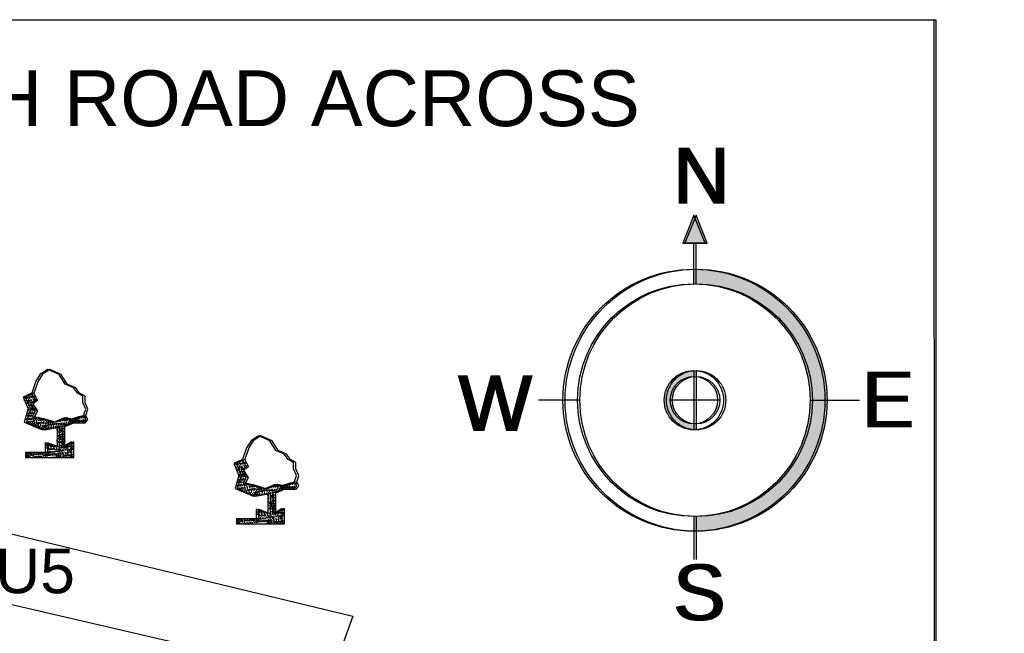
# Model space of a CAD drawing. Header units: inches. Extents: x -1841658761 to 3039153, y 1727 to 2165588347.
# Tile 26 of 41: x 10816 to 10910, y 4561 to 4619. Entities that reach past the tile are written whole.
import ezdxf

# ---------------------------------------------------------------- set-up
doc = ezdxf.new("R2010")
doc.units = ezdxf.units.IN
doc.header["$MEASUREMENT"] = 0
pattern_1 = [(50, (9891.79286, 4406.2501), (0.5715667, -0.0500056), [0.05976563, -0.65742187]), (355, (9891.79286, 4406.2501), (-0.11056747, 0.5994031), [0.0478125, -0.5259375]), (100.451444, (9891.8405, 4406.24593), (0.46099924, 0.5493975), [0.05079297, -0.55872262]), (46.1842, (9891.79286, 4406.4095), (0.85045794, -0.1318982), [0.0896484, -0.9861328]), (96.63564, (9891.8637, 4406.3985), (0.74480874, 0.77625076), [0.0761895, -0.8380844]), (351.18416, (9891.7929, 4406.4095), (0.7448087, 0.77625076), [0.07171875, -0.78890625]), (21, (9891.87255, 4406.36963), (0.4756603, -0.32083693), [0.05976563, -0.65742187]), (326, (9891.87255, 4406.36963), (0.1938919, 0.57785394), [0.0478125, -0.5259375]), (71.451445, (9891.9122, 4406.3429), (0.6695522, 0.257017), [0.05079296, -0.55872262]), (37.5, (9891.79286, 4406.2501), (0.009689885, 0.26527479), [0, -0.5195625, 0, -0.53390625, 0, -0.52792969]), (7.5, (9891.79286, 4406.2501), (0.20963354, 0.31429683), [0, -0.30440625, 0, -0.507609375, 0, -0.20121094]), (327.5, (9891.61516, 4406.2501), (0.425389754, -0.017973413), [0, -0.19921875, 0, -0.6215625, 0, -0.82476562]), (317.5, (9891.53547, 4406.2501), (0.46472648, 0.07977116), [0, -0.25898437, 0, -0.41278125, 0, -0.58570312])]
pattern_2 = [(50, (9871.7178, 4412.57327), (0.5715667, -0.0500056), [0.05976563, -0.65742187]), (355, (9871.7178, 4412.57327), (-0.11056747, 0.5994031), [0.0478125, -0.5259375]), (100.451444, (9871.7654, 4412.5691), (0.46099924, 0.5493975), [0.05079297, -0.55872262]), (46.1842, (9871.7178, 4412.73264), (0.85045794, -0.1318982), [0.0896484, -0.9861328]), (96.63564, (9871.78865, 4412.72165), (0.74480874, 0.77625076), [0.0761895, -0.8380844]), (351.18416, (9871.7178, 4412.7326), (0.7448087, 0.77625076), [0.07171875, -0.78890625]), (21, (9871.79747, 4412.6928), (0.4756603, -0.32083693), [0.05976563, -0.65742187]), (326, (9871.79747, 4412.6928), (0.1938919, 0.57785394), [0.0478125, -0.5259375]), (71.451445, (9871.8371, 4412.66606), (0.6695522, 0.257017), [0.05079296, -0.55872262]), (37.5, (9871.71778, 4412.57327), (0.009689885, 0.26527479), [0, -0.5195625, 0, -0.53390625, 0, -0.52792969]), (7.5, (9871.71778, 4412.57327), (0.20963354, 0.31429683), [0, -0.30440625, 0, -0.507609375, 0, -0.20121094]), (327.5, (9871.54008, 4412.57327), (0.425389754, -0.017973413), [0, -0.19921875, 0, -0.6215625, 0, -0.82476562]), (317.5, (9871.4604, 4412.57327), (0.46472648, 0.07977116), [0, -0.25898437, 0, -0.41278125, 0, -0.58570312])]

msp = doc.modelspace()

# ---------------------------------------------------------------- hatches: boundary and pattern name
at = {"ltscale": 0.02}
h = msp.add_hatch(color=256, dxfattribs=at)
h.dxf.hatch_style = 1
h.paths.add_polyline_path([(10880.05166, 4600.77541), (10878.98916, 4598.11916), (10881.11416, 4598.11916)])
h = msp.add_hatch(color=256, dxfattribs=at)
h.dxf.hatch_style = 1
h.paths.add_polyline_path([(10880.26416, 4600.77541), (10879.20166, 4598.11916), (10881.32666, 4598.11916)])
h = msp.add_hatch(color=256, dxfattribs=at)
h.dxf.hatch_style = 1
h.paths.add_polyline_path([(10880.26416, 4600.77541), (10879.20166, 4598.11916), (10881.32666, 4598.11916)])
h = msp.add_hatch(color=256, dxfattribs=at)
h.dxf.hatch_style = 1
h.paths.add_polyline_path([(10880.05166, 4595.65025), (10880.05166, 4594.25538, -0.41421356), (10891.12975, 4583.17729), (10892.52462, 4583.17729, 0.41421356)])
h.paths.add_polyline_path([(10892.52462, 4583.17729), (10891.12975, 4583.17729, -0.41421356), (10880.05166, 4572.0992), (10880.05166, 4570.70433, 0.41421356)])
h = msp.add_hatch(color=256, dxfattribs=at)
h.dxf.hatch_style = 1
h.paths.add_polyline_path([(10880.26416, 4595.65025), (10880.26416, 4594.25538, -0.41421356), (10891.34225, 4583.17729), (10892.73712, 4583.17729, 0.41421356)])
h.paths.add_polyline_path([(10892.73712, 4583.17729), (10891.34225, 4583.17729, -0.41421356), (10880.26416, 4572.0992), (10880.26416, 4570.70433, 0.41421356)])
h = msp.add_hatch(color=256, dxfattribs=at)
h.dxf.hatch_style = 1
h.paths.add_polyline_path([(10880.26416, 4595.65025), (10880.26416, 4594.25538, -0.41421356), (10891.34225, 4583.17729), (10892.73712, 4583.17729, 0.41421356)])
h.paths.add_polyline_path([(10892.73712, 4583.17729), (10891.34225, 4583.17729, -0.41421356), (10880.26416, 4572.0992), (10880.26416, 4570.70433, 0.41421356)])
h = msp.add_hatch(color=256, dxfattribs=at)
h.dxf.hatch_style = 1
h.paths.add_polyline_path([(10880.05166, 4585.43458), (10880.05166, 4585.99839, 0.41421356), (10877.23056, 4583.17729, 0.41421356), (10880.05166, 4580.35618), (10880.05166, 4580.91999, -0.41421356), (10877.79437, 4583.17729, -0.41421356)])
h = msp.add_hatch(color=256, dxfattribs=at)
h.dxf.hatch_style = 1
h.paths.add_polyline_path([(10880.26416, 4585.43458), (10880.26416, 4585.99839, 0.41421356), (10877.44306, 4583.17729, 0.41421356), (10880.26416, 4580.35618), (10880.26416, 4580.91999, -0.41421356), (10878.00687, 4583.17729, -0.41421356)])
h = msp.add_hatch(color=256, dxfattribs=at)
h.dxf.hatch_style = 1
h.paths.add_polyline_path([(10880.26416, 4585.43458), (10880.26416, 4585.99839, 0.41421356), (10877.44306, 4583.17729, 0.41421356), (10880.26416, 4580.35618), (10880.26416, 4580.91999, -0.41421356), (10878.00687, 4583.17729, -0.41421356)])
h = msp.add_hatch(dxfattribs=at)
h.set_pattern_fill('AR-CONC', color=256, scale=0.079687)
h.set_pattern_definition([(50, (9871.5053, 4412.57327), (0.5715667, -0.0500056), [0.05976563, -0.65742187]), (355, (9871.5053, 4412.57327), (-0.11056747, 0.5994031), [0.0478125, -0.5259375]), (100.451444, (9871.5529, 4412.5691), (0.46099924, 0.5493975), [0.05079297, -0.55872262]), (46.1842, (9871.5053, 4412.73264), (0.85045794, -0.1318982), [0.0896484, -0.9861328]), (96.63564, (9871.57615, 4412.72165), (0.74480874, 0.77625076), [0.0761895, -0.8380844]), (351.18416, (9871.5053, 4412.7326), (0.7448087, 0.77625076), [0.07171875, -0.78890625]), (21, (9871.58497, 4412.6928), (0.4756603, -0.32083693), [0.05976563, -0.65742187]), (326, (9871.58497, 4412.6928), (0.1938919, 0.57785394), [0.0478125, -0.5259375]), (71.451445, (9871.6246, 4412.66606), (0.6695522, 0.257017), [0.05079296, -0.55872262]), (37.5, (9871.50528, 4412.57327), (0.009689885, 0.26527479), [0, -0.5195625, 0, -0.53390625, 0, -0.52792969]), (7.5, (9871.50528, 4412.57327), (0.20963354, 0.31429683), [0, -0.30440625, 0, -0.507609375, 0, -0.20121094]), (327.5, (9871.32758, 4412.57327), (0.425389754, -0.017973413), [0, -0.19921875, 0, -0.6215625, 0, -0.82476562]), (317.5, (9871.2479, 4412.57327), (0.46472648, 0.07977116), [0, -0.25898437, 0, -0.41278125, 0, -0.58570312])])
h.paths.add_polyline_path([(10817.05063, 4581.63405), (10817.32152, 4582.1215), (10816.87905, 4582.83462), (10817.33957, 4583.14153), (10816.99618, 4583.85549), (10816.16874, 4583.46488), (10816.65141, 4582.33903), (10816.28367, 4581.0983), (10818.03046, 4580.36305), (10819.40796, 4580.61064), (10819.40796, 4578.69864), (10818.28926, 4579.13155), (10818.28926, 4578.19359), (10816.41271, 4578.19359), (10816.41271, 4577.72461), (10820.77928, 4577.72461), (10820.77928, 4579.2037), (10819.94928, 4578.69864), (10819.94928, 4580.68279), (10820.78822, 4581.02149), (10821.87975, 4581.02149), (10822.13921, 4581.32982), (10821.93966, 4581.72879), (10821.46776, 4581.61614), (10820.72336, 4581.37111), (10820.10605, 4581.51632), (10819.09838, 4581.07164), (10817.89942, 4581.44449)])
h = msp.add_hatch(dxfattribs=at)
h.set_pattern_fill('AR-CONC', color=256, scale=0.079687)
h.set_pattern_definition(pattern_2)
h.paths.add_polyline_path([(10817.26313, 4581.63405), (10817.53402, 4582.1215), (10817.09155, 4582.83462), (10817.55207, 4583.14153), (10817.20868, 4583.85549), (10816.38124, 4583.46488), (10816.86391, 4582.33903), (10816.49617, 4581.0983), (10818.24296, 4580.36305), (10819.62046, 4580.61064), (10819.62046, 4578.69864), (10818.50176, 4579.13155), (10818.50176, 4578.19359), (10816.62521, 4578.19359), (10816.62521, 4577.72461), (10820.99178, 4577.72461), (10820.99178, 4579.2037), (10820.16178, 4578.69864), (10820.16178, 4580.68279), (10821.00072, 4581.02149), (10822.09225, 4581.02149), (10822.35171, 4581.32982), (10822.15216, 4581.72879), (10821.68026, 4581.61614), (10820.93586, 4581.37111), (10820.31855, 4581.51632), (10819.31088, 4581.07164), (10818.11192, 4581.44449)])
h = msp.add_hatch(dxfattribs=at)
h.set_pattern_fill('AR-CONC', color=256, scale=0.079687)
h.set_pattern_definition(pattern_2)
h.paths.add_polyline_path([(10817.26313, 4581.63405), (10817.53402, 4582.1215), (10817.09155, 4582.83462), (10817.55207, 4583.14153), (10817.20868, 4583.85549), (10816.38124, 4583.46488), (10816.86391, 4582.33903), (10816.49617, 4581.0983), (10818.24296, 4580.36305), (10819.62046, 4580.61064), (10819.62046, 4578.69864), (10818.50176, 4579.13155), (10818.50176, 4578.19359), (10816.62521, 4578.19359), (10816.62521, 4577.72461), (10820.99178, 4577.72461), (10820.99178, 4579.2037), (10820.16178, 4578.69864), (10820.16178, 4580.68279), (10821.00072, 4581.02149), (10822.09225, 4581.02149), (10822.35171, 4581.32982), (10822.15216, 4581.72879), (10821.68026, 4581.61614), (10820.93586, 4581.37111), (10820.31855, 4581.51632), (10819.31088, 4581.07164), (10818.11192, 4581.44449)])
h = msp.add_hatch(dxfattribs=at)
h.set_pattern_fill('AR-CONC', color=256, scale=0.079687)
h.set_pattern_definition([(50, (9891.58036, 4406.2501), (0.5715667, -0.0500056), [0.05976563, -0.65742187]), (355, (9891.58036, 4406.2501), (-0.11056747, 0.5994031), [0.0478125, -0.5259375]), (100.451444, (9891.628, 4406.24593), (0.46099924, 0.5493975), [0.05079297, -0.55872262]), (46.1842, (9891.58036, 4406.4095), (0.85045794, -0.1318982), [0.0896484, -0.9861328]), (96.63564, (9891.6512, 4406.3985), (0.74480874, 0.77625076), [0.0761895, -0.8380844]), (351.18416, (9891.5804, 4406.4095), (0.7448087, 0.77625076), [0.07171875, -0.78890625]), (21, (9891.66005, 4406.36963), (0.4756603, -0.32083693), [0.05976563, -0.65742187]), (326, (9891.66005, 4406.36963), (0.1938919, 0.57785394), [0.0478125, -0.5259375]), (71.451445, (9891.6997, 4406.3429), (0.6695522, 0.257017), [0.05079296, -0.55872262]), (37.5, (9891.58036, 4406.2501), (0.009689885, 0.26527479), [0, -0.5195625, 0, -0.53390625, 0, -0.52792969]), (7.5, (9891.58036, 4406.2501), (0.20963354, 0.31429683), [0, -0.30440625, 0, -0.507609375, 0, -0.20121094]), (327.5, (9891.40266, 4406.2501), (0.425389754, -0.017973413), [0, -0.19921875, 0, -0.6215625, 0, -0.82476562]), (317.5, (9891.32297, 4406.2501), (0.46472648, 0.07977116), [0, -0.25898437, 0, -0.41278125, 0, -0.58570312])])
h.paths.add_polyline_path([(10837.12571, 4575.31088), (10837.3966, 4575.79833), (10836.95414, 4576.51145), (10837.41466, 4576.81836), (10837.07126, 4577.53232), (10836.24382, 4577.14171), (10836.72649, 4576.01586), (10836.35875, 4574.77513), (10838.10555, 4574.03988), (10839.48304, 4574.28747), (10839.48304, 4572.37547), (10838.36434, 4572.80838), (10838.36434, 4571.87042), (10836.48779, 4571.87042), (10836.48779, 4571.40144), (10840.85437, 4571.40144), (10840.85437, 4572.88053), (10840.02436, 4572.37547), (10840.02436, 4574.35962), (10840.8633, 4574.69832), (10841.95483, 4574.69832), (10842.21429, 4575.00665), (10842.01474, 4575.40562), (10841.54285, 4575.29297), (10840.79845, 4575.04794), (10840.18113, 4575.19315), (10839.17346, 4574.74847), (10837.9745, 4575.12132)])
h = msp.add_hatch(dxfattribs=at)
h.set_pattern_fill('AR-CONC', color=256, scale=0.079687)
h.set_pattern_definition(pattern_1)
h.paths.add_polyline_path([(10837.33821, 4575.31088), (10837.6091, 4575.79833), (10837.16664, 4576.51145), (10837.62716, 4576.81836), (10837.28376, 4577.53232), (10836.45632, 4577.14171), (10836.93899, 4576.01586), (10836.57125, 4574.77513), (10838.31805, 4574.03988), (10839.69554, 4574.28747), (10839.69554, 4572.37547), (10838.57684, 4572.80838), (10838.57684, 4571.87042), (10836.70029, 4571.87042), (10836.70029, 4571.40144), (10841.06687, 4571.40144), (10841.06687, 4572.88053), (10840.23686, 4572.37547), (10840.23686, 4574.35962), (10841.0758, 4574.69832), (10842.16733, 4574.69832), (10842.42679, 4575.00665), (10842.22724, 4575.40562), (10841.75535, 4575.29297), (10841.01095, 4575.04794), (10840.39363, 4575.19315), (10839.38596, 4574.74847), (10838.187, 4575.12132)])
h = msp.add_hatch(dxfattribs=at)
h.set_pattern_fill('AR-CONC', color=256, scale=0.079687)
h.set_pattern_definition(pattern_1)
h.paths.add_polyline_path([(10837.33821, 4575.31088), (10837.6091, 4575.79833), (10837.16664, 4576.51145), (10837.62716, 4576.81836), (10837.28376, 4577.53232), (10836.45632, 4577.14171), (10836.93899, 4576.01586), (10836.57125, 4574.77513), (10838.31805, 4574.03988), (10839.69554, 4574.28747), (10839.69554, 4572.37547), (10838.57684, 4572.80838), (10838.57684, 4571.87042), (10836.70029, 4571.87042), (10836.70029, 4571.40144), (10841.06687, 4571.40144), (10841.06687, 4572.88053), (10840.23686, 4572.37547), (10840.23686, 4574.35962), (10841.0758, 4574.69832), (10842.16733, 4574.69832), (10842.42679, 4575.00665), (10842.22724, 4575.40562), (10841.75535, 4575.29297), (10841.01095, 4575.04794), (10840.39363, 4575.19315), (10839.38596, 4574.74847), (10838.187, 4575.12132)])

# ---------------------------------------------------------------- linework, layer by layer
for p, q in [((10546.34989, 4619.39741), (10902.89181, 4619.39741)), ((10546.56239, 4619.39741), (10903.10431, 4619.39741)), ((10546.56239, 4619.39741), (10903.10431, 4619.39741)), ((10902.89181, 4619.39741), (10903.10431, 4378.75709)), ((10903.10431, 4619.39741), (10903.10431, 4378.75709)), ((10903.10431, 4619.39741), (10903.10431, 4378.75709)), ((10880.05166, 4600.77541), (10878.98916, 4598.11916)), ((10880.26416, 4600.77541), (10879.20166, 4598.11916)), ((10880.26416, 4600.77541), (10879.20166, 4598.11916)), ((10881.11416, 4598.11916), (10880.05166, 4600.77541)), ((10881.32666, 4598.11916), (10880.26416, 4600.77541)), ((10881.32666, 4598.11916), (10880.26416, 4600.77541)), ((10881.11416, 4598.11916), (10878.98916, 4598.11916)), ((10878.98916, 4598.11916), (10880.05166, 4598.11916)), ((10878.98916, 4598.11916), (10881.11416, 4598.11916)), ((10881.32666, 4598.11916), (10879.20166, 4598.11916)), ((10879.20166, 4598.11916), (10880.26416, 4598.11916)), ((10879.20166, 4598.11916), (10881.32666, 4598.11916)), ((10881.32666, 4598.11916), (10879.20166, 4598.11916)), ((10879.20166, 4598.11916), (10880.26416, 4598.11916)), ((10879.20166, 4598.11916), (10881.32666, 4598.11916)), ((10880.05166, 4594.25538), (10880.05166, 4598.11916)), ((10880.05166, 4598.11916), (10881.11416, 4598.11916)), ((10880.26416, 4594.25538), (10880.26416, 4598.11916)), ((10880.26416, 4598.11916), (10881.32666, 4598.11916)), ((10880.26416, 4594.25538), (10880.26416, 4598.11916)), ((10880.26416, 4598.11916), (10881.32666, 4598.11916)), ((10818.51314, 4586.10718), (10817.80063, 4585.64765)), ((10818.72564, 4586.10718), (10818.01313, 4585.64765)), ((10818.72564, 4586.10718), (10818.01313, 4585.64765)), ((10819.5934, 4585.62468), (10818.51314, 4586.10718)), ((10819.8059, 4585.62468), (10818.72564, 4586.10718)), ((10819.8059, 4585.62468), (10818.72564, 4586.10718)), ((10880.05166, 4585.99839), (10880.05166, 4580.35618)), ((10880.26416, 4585.99839), (10880.26416, 4580.35618)), ((10880.26416, 4585.99839), (10880.26416, 4580.35618)), ((10817.80063, 4585.64765), (10817.38691, 4584.98134)), ((10818.01313, 4585.64765), (10817.59941, 4584.98134)), ((10818.01313, 4585.64765), (10817.59941, 4584.98134)), ((10820.16801, 4584.70561), (10819.5934, 4585.62468)), ((10820.38051, 4584.70561), (10819.8059, 4585.62468)), ((10820.38051, 4584.70561), (10819.8059, 4585.62468)), ((10817.38691, 4584.98134), (10816.99618, 4583.85549)), ((10817.59941, 4584.98134), (10817.20868, 4583.85549)), ((10817.59941, 4584.98134), (10817.20868, 4583.85549)), ((10820.97246, 4584.36097), (10820.16801, 4584.70561)), ((10821.18496, 4584.36097), (10820.38051, 4584.70561)), ((10821.18496, 4584.36097), (10820.38051, 4584.70561)), ((10821.3411, 4583.84339), (10820.97246, 4584.36097)), ((10821.5536, 4583.84339), (10821.18496, 4584.36097)), ((10821.5536, 4583.84339), (10821.18496, 4584.36097)), ((10816.99618, 4583.85549), (10816.16874, 4583.46488)), ((10816.16874, 4583.46488), (10816.65141, 4582.33903)), ((10817.20868, 4583.85549), (10816.38124, 4583.46488)), ((10817.20868, 4583.85549), (10816.38124, 4583.46488)), ((10816.38124, 4583.46488), (10816.86391, 4582.33903)), ((10816.38124, 4583.46488), (10816.86391, 4582.33903)), ((10816.99618, 4583.85549), (10817.33957, 4583.14153)), ((10817.20868, 4583.85549), (10817.55207, 4583.14153)), ((10817.20868, 4583.85549), (10817.55207, 4583.14153)), ((10821.8558, 4583.55613), (10821.3411, 4583.84339)), ((10822.0683, 4583.55613), (10821.5536, 4583.84339)), ((10822.0683, 4583.55613), (10821.5536, 4583.84339)), ((10821.8558, 4582.96201), (10821.8558, 4583.55613)), ((10822.0683, 4582.96201), (10822.0683, 4583.55613)), ((10822.0683, 4582.96201), (10822.0683, 4583.55613)), ((10868.97357, 4583.17729), (10865.24711, 4583.17729)), ((10869.18607, 4583.17729), (10865.45961, 4583.17729)), ((10869.18607, 4583.17729), (10865.45961, 4583.17729)), ((10882.30896, 4583.17729), (10877.79437, 4583.17729)), ((10882.52146, 4583.17729), (10878.00687, 4583.17729)), ((10882.52146, 4583.17729), (10878.00687, 4583.17729)), ((10891.12975, 4583.17729), (10895.59935, 4583.17729)), ((10891.34225, 4583.17729), (10895.81185, 4583.17729)), ((10891.34225, 4583.17729), (10895.81185, 4583.17729)), ((10816.65141, 4582.33903), (10816.28367, 4581.0983)), ((10816.86391, 4582.33903), (10816.49617, 4581.0983)), ((10816.86391, 4582.33903), (10816.49617, 4581.0983)), ((10817.33957, 4583.14153), (10816.87905, 4582.83462)), ((10816.87905, 4582.83462), (10817.32152, 4582.1215)), ((10817.55207, 4583.14153), (10817.09155, 4582.83462)), ((10817.55207, 4583.14153), (10817.09155, 4582.83462)), ((10817.09155, 4582.83462), (10817.53402, 4582.1215)), ((10817.09155, 4582.83462), (10817.53402, 4582.1215)), ((10822.13921, 4582.32723), (10821.8558, 4582.96201)), ((10821.93966, 4581.72879), (10822.13921, 4582.32723)), ((10822.35171, 4582.32723), (10822.0683, 4582.96201)), ((10822.35171, 4582.32723), (10822.0683, 4582.96201)), ((10822.15216, 4581.72879), (10822.35171, 4582.32723)), ((10822.15216, 4581.72879), (10822.35171, 4582.32723)), ((10817.32152, 4582.1215), (10817.05063, 4581.63405)), ((10817.05063, 4581.63405), (10817.89942, 4581.44449)), ((10817.53402, 4582.1215), (10817.26313, 4581.63405)), ((10817.53402, 4582.1215), (10817.26313, 4581.63405)), ((10817.26313, 4581.63405), (10818.11192, 4581.44449)), ((10817.26313, 4581.63405), (10818.11192, 4581.44449)), ((10817.89942, 4581.44449), (10819.09838, 4581.07164)), ((10818.11192, 4581.44449), (10819.31088, 4581.07164)), ((10818.11192, 4581.44449), (10819.31088, 4581.07164)), ((10819.09838, 4581.07164), (10820.10605, 4581.51632)), ((10819.31088, 4581.07164), (10820.31855, 4581.51632)), ((10819.31088, 4581.07164), (10820.31855, 4581.51632)), ((10820.10605, 4581.51632), (10820.72336, 4581.37111)), ((10820.31855, 4581.51632), (10820.93586, 4581.37111)), ((10820.31855, 4581.51632), (10820.93586, 4581.37111)), ((10820.72336, 4581.37111), (10821.46776, 4581.61614)), ((10820.93586, 4581.37111), (10821.68026, 4581.61614)), ((10820.93586, 4581.37111), (10821.68026, 4581.61614)), ((10821.46776, 4581.61614), (10821.93966, 4581.72879)), ((10821.68026, 4581.61614), (10822.15216, 4581.72879)), ((10821.68026, 4581.61614), (10822.15216, 4581.72879)), ((10821.87975, 4581.02149), (10822.13921, 4581.32982)), ((10822.13921, 4581.32982), (10821.93966, 4581.72879)), ((10822.09225, 4581.02149), (10822.35171, 4581.32982)), ((10822.09225, 4581.02149), (10822.35171, 4581.32982)), ((10822.35171, 4581.32982), (10822.15216, 4581.72879)), ((10822.35171, 4581.32982), (10822.15216, 4581.72879)), ((10816.28367, 4581.0983), (10818.03046, 4580.36305)), ((10816.49617, 4581.0983), (10818.24296, 4580.36305)), ((10816.49617, 4581.0983), (10818.24296, 4580.36305)), ((10818.03046, 4580.36305), (10819.40796, 4580.61064)), ((10818.24296, 4580.36305), (10819.62046, 4580.61064)), ((10818.24296, 4580.36305), (10819.62046, 4580.61064)), ((10819.40796, 4580.61064), (10819.40796, 4578.69864)), ((10819.62046, 4580.61064), (10819.62046, 4578.69864)), ((10819.62046, 4580.61064), (10819.62046, 4578.69864)), ((10819.94928, 4580.68279), (10820.78822, 4581.02149)), ((10819.94928, 4578.69864), (10819.94928, 4580.68279)), ((10820.16178, 4580.68279), (10821.00072, 4581.02149)), ((10820.16178, 4580.68279), (10821.00072, 4581.02149)), ((10820.16178, 4578.69864), (10820.16178, 4580.68279)), ((10820.16178, 4578.69864), (10820.16178, 4580.68279)), ((10820.78822, 4581.02149), (10821.87975, 4581.02149)), ((10821.00072, 4581.02149), (10822.09225, 4581.02149)), ((10821.00072, 4581.02149), (10822.09225, 4581.02149)), ((10838.58822, 4579.78402), (10837.87571, 4579.32448)), ((10838.80072, 4579.78402), (10838.08821, 4579.32448)), ((10838.80072, 4579.78402), (10838.08821, 4579.32448)), ((10839.66849, 4579.30151), (10838.58822, 4579.78402)), ((10839.88099, 4579.30151), (10838.80072, 4579.78402)), ((10839.88099, 4579.30151), (10838.80072, 4579.78402)), ((10819.40796, 4578.69864), (10818.28926, 4579.13155)), ((10818.28926, 4579.13155), (10818.28926, 4578.19359)), ((10819.62046, 4578.69864), (10818.50176, 4579.13155)), ((10818.50176, 4579.13155), (10818.50176, 4578.19359)), ((10819.62046, 4578.69864), (10818.50176, 4579.13155)), ((10818.50176, 4579.13155), (10818.50176, 4578.19359)), ((10820.77928, 4579.2037), (10819.94928, 4578.69864)), ((10820.99178, 4579.2037), (10820.16178, 4578.69864)), ((10820.99178, 4579.2037), (10820.16178, 4578.69864)), ((10820.77928, 4577.72461), (10820.77928, 4579.2037)), ((10820.99178, 4577.72461), (10820.99178, 4579.2037)), ((10820.99178, 4577.72461), (10820.99178, 4579.2037)), ((10837.46199, 4578.65817), (10837.07126, 4577.53232)), ((10837.67449, 4578.65817), (10837.28376, 4577.53232)), ((10837.67449, 4578.65817), (10837.28376, 4577.53232)), ((10837.87571, 4579.32448), (10837.46199, 4578.65817)), ((10838.08821, 4579.32448), (10837.67449, 4578.65817)), ((10838.08821, 4579.32448), (10837.67449, 4578.65817)), ((10840.24309, 4578.38244), (10839.66849, 4579.30151)), ((10840.45559, 4578.38244), (10839.88099, 4579.30151)), ((10840.45559, 4578.38244), (10839.88099, 4579.30151)), ((10818.28926, 4578.19359), (10816.41271, 4578.19359)), ((10816.41271, 4578.19359), (10816.41271, 4577.72461)), ((10816.41271, 4577.72461), (10820.77928, 4577.72461)), ((10818.50176, 4578.19359), (10816.62521, 4578.19359)), ((10816.62521, 4578.19359), (10816.62521, 4577.72461)), ((10818.50176, 4578.19359), (10816.62521, 4578.19359)), ((10816.62521, 4578.19359), (10816.62521, 4577.72461)), ((10816.62521, 4577.72461), (10820.99178, 4577.72461)), ((10816.62521, 4577.72461), (10820.99178, 4577.72461)), ((10837.07126, 4577.53232), (10836.24382, 4577.14171)), ((10837.28376, 4577.53232), (10836.45632, 4577.14171)), ((10837.28376, 4577.53232), (10836.45632, 4577.14171)), ((10837.07126, 4577.53232), (10837.41466, 4576.81836)), ((10837.28376, 4577.53232), (10837.62716, 4576.81836)), ((10837.28376, 4577.53232), (10837.62716, 4576.81836)), ((10841.04754, 4578.0378), (10840.24309, 4578.38244)), ((10841.26004, 4578.0378), (10840.45559, 4578.38244)), ((10841.26004, 4578.0378), (10840.45559, 4578.38244)), ((10841.41618, 4577.52022), (10841.04754, 4578.0378)), ((10841.62868, 4577.52022), (10841.26004, 4578.0378)), ((10841.62868, 4577.52022), (10841.26004, 4578.0378)), ((10836.24382, 4577.14171), (10836.72649, 4576.01586)), ((10836.45632, 4577.14171), (10836.93899, 4576.01586)), ((10836.45632, 4577.14171), (10836.93899, 4576.01586)), ((10837.41466, 4576.81836), (10836.95414, 4576.51145)), ((10837.62716, 4576.81836), (10837.16664, 4576.51145)), ((10837.62716, 4576.81836), (10837.16664, 4576.51145)), ((10841.93088, 4577.23296), (10841.41618, 4577.52022)), ((10842.14338, 4577.23296), (10841.62868, 4577.52022)), ((10842.14338, 4577.23296), (10841.62868, 4577.52022)), ((10841.93088, 4576.63884), (10841.93088, 4577.23296)), ((10842.21429, 4576.00407), (10841.93088, 4576.63884)), ((10842.14338, 4576.63884), (10842.14338, 4577.23296)), ((10842.14338, 4576.63884), (10842.14338, 4577.23296)), ((10842.42679, 4576.00407), (10842.14338, 4576.63884)), ((10842.42679, 4576.00407), (10842.14338, 4576.63884)), ((10836.72649, 4576.01586), (10836.35875, 4574.77513)), ((10836.93899, 4576.01586), (10836.57125, 4574.77513)), ((10836.93899, 4576.01586), (10836.57125, 4574.77513)), ((10836.95414, 4576.51145), (10837.3966, 4575.79833)), ((10837.3966, 4575.79833), (10837.12571, 4575.31088)), ((10837.16664, 4576.51145), (10837.6091, 4575.79833)), ((10837.16664, 4576.51145), (10837.6091, 4575.79833)), ((10837.6091, 4575.79833), (10837.33821, 4575.31088)), ((10837.6091, 4575.79833), (10837.33821, 4575.31088)), ((10842.01474, 4575.40562), (10842.21429, 4576.00407)), ((10842.22724, 4575.40562), (10842.42679, 4576.00407)), ((10842.22724, 4575.40562), (10842.42679, 4576.00407)), ((10794.57683, 4575.39109), (10847.57168, 4562.60476)), ((10836.35875, 4574.77513), (10838.10555, 4574.03988)), ((10836.57125, 4574.77513), (10838.31805, 4574.03988)), ((10836.57125, 4574.77513), (10838.31805, 4574.03988)), ((10837.12571, 4575.31088), (10837.9745, 4575.12132)), ((10837.33821, 4575.31088), (10838.187, 4575.12132)), ((10837.33821, 4575.31088), (10838.187, 4575.12132)), ((10837.9745, 4575.12132), (10839.17346, 4574.74847)), ((10838.187, 4575.12132), (10839.38596, 4574.74847)), ((10838.187, 4575.12132), (10839.38596, 4574.74847)), ((10839.17346, 4574.74847), (10840.18113, 4575.19315)), ((10839.38596, 4574.74847), (10840.39363, 4575.19315)), ((10839.38596, 4574.74847), (10840.39363, 4575.19315)), ((10840.18113, 4575.19315), (10840.79845, 4575.04794)), ((10840.39363, 4575.19315), (10841.01095, 4575.04794)), ((10840.39363, 4575.19315), (10841.01095, 4575.04794)), ((10840.79845, 4575.04794), (10841.54285, 4575.29297)), ((10841.01095, 4575.04794), (10841.75535, 4575.29297)), ((10841.01095, 4575.04794), (10841.75535, 4575.29297)), ((10841.54285, 4575.29297), (10842.01474, 4575.40562)), ((10841.75535, 4575.29297), (10842.22724, 4575.40562)), ((10841.75535, 4575.29297), (10842.22724, 4575.40562)), ((10841.95483, 4574.69832), (10842.21429, 4575.00665)), ((10842.21429, 4575.00665), (10842.01474, 4575.40562)), ((10842.16733, 4574.69832), (10842.42679, 4575.00665)), ((10842.16733, 4574.69832), (10842.42679, 4575.00665)), ((10842.42679, 4575.00665), (10842.22724, 4575.40562)), ((10842.42679, 4575.00665), (10842.22724, 4575.40562)), ((10838.10555, 4574.03988), (10839.48304, 4574.28747)), ((10838.31805, 4574.03988), (10839.69554, 4574.28747)), ((10838.31805, 4574.03988), (10839.69554, 4574.28747)), ((10839.48304, 4574.28747), (10839.48304, 4572.37547)), ((10839.69554, 4574.28747), (10839.69554, 4572.37547)), ((10839.69554, 4574.28747), (10839.69554, 4572.37547)), ((10840.02436, 4574.35962), (10840.8633, 4574.69832)), ((10840.02436, 4572.37547), (10840.02436, 4574.35962)), ((10840.23686, 4574.35962), (10841.0758, 4574.69832)), ((10840.23686, 4574.35962), (10841.0758, 4574.69832)), ((10840.23686, 4572.37547), (10840.23686, 4574.35962)), ((10840.23686, 4572.37547), (10840.23686, 4574.35962)), ((10840.8633, 4574.69832), (10841.95483, 4574.69832)), ((10841.0758, 4574.69832), (10842.16733, 4574.69832)), ((10841.0758, 4574.69832), (10842.16733, 4574.69832)), ((10840.85437, 4572.88053), (10840.02436, 4572.37547)), ((10841.06687, 4572.88053), (10840.23686, 4572.37547)), ((10841.06687, 4572.88053), (10840.23686, 4572.37547)), ((10840.85437, 4571.40144), (10840.85437, 4572.88053)), ((10841.06687, 4571.40144), (10841.06687, 4572.88053)), ((10841.06687, 4571.40144), (10841.06687, 4572.88053)), ((10839.48304, 4572.37547), (10838.36434, 4572.80838)), ((10838.36434, 4572.80838), (10838.36434, 4571.87042)), ((10839.69554, 4572.37547), (10838.57684, 4572.80838)), ((10838.57684, 4572.80838), (10838.57684, 4571.87042)), ((10839.69554, 4572.37547), (10838.57684, 4572.80838)), ((10838.57684, 4572.80838), (10838.57684, 4571.87042)), ((10880.05166, 4572.0992), (10880.05166, 4568.01418)), ((10880.26416, 4572.0992), (10880.26416, 4568.01418)), ((10880.26416, 4572.0992), (10880.26416, 4568.01418)), ((10838.36434, 4571.87042), (10836.48779, 4571.87042)), ((10836.48779, 4571.87042), (10836.48779, 4571.40144)), ((10836.48779, 4571.40144), (10840.85437, 4571.40144)), ((10838.57684, 4571.87042), (10836.70029, 4571.87042)), ((10836.70029, 4571.87042), (10836.70029, 4571.40144)), ((10838.57684, 4571.87042), (10836.70029, 4571.87042)), ((10836.70029, 4571.87042), (10836.70029, 4571.40144)), ((10836.70029, 4571.40144), (10841.06687, 4571.40144)), ((10836.70029, 4571.40144), (10841.06687, 4571.40144)), ((10807.6862, 4565.42896), (10845.43177, 4556.71471)), ((10847.57168, 4562.60476), (10845.43177, 4556.71471))]:
    msp.add_line(p, q, dxfattribs=at)
for centre, radius in [((10880.05166, 4583.17729), 12.47296), ((10880.26416, 4583.17729), 12.47296), ((10880.26416, 4583.17729), 12.47296), ((10880.05166, 4583.17729), 11.07809), ((10880.26416, 4583.17729), 11.07809), ((10880.26416, 4583.17729), 11.07809), ((10880.05166, 4583.17729), 2.8211), ((10880.26416, 4583.17729), 2.8211), ((10880.26416, 4583.17729), 2.8211), ((10880.05166, 4583.17729), 2.2573), ((10880.26416, 4583.17729), 2.2573), ((10880.26416, 4583.17729), 2.2573)]:
    msp.add_circle(centre, radius, dxfattribs=at)

# ---------------------------------------------------------------- texts
at = {"ltscale": 5, "insert": (10562.27605, 4614.57702), "char_height": 5.3125, "width": 321.5286305, "attachment_point": 1}
msp.add_mtext('\\pi9.5827;{\\fArial|b0|i0|c0|p34;SITE PLAN FOR THE CONSTRUCTION OF H.L. BRIDGE i/c APPROACH ROAD ACROSS \\P\\pi79.808;PAIRI RIVER ON CHANDHA TO GIDHER ROAD}', dxfattribs=at)
at = {"ltscale": 5, "attachment_point": 1}
for s, insert, char_height in [('{\\fArial|b0|i0|c0|p34;N}', (10877.99583, 4607.20316), 5.3125), ('{\\fArial|b0|i0|c0|p34;N}', (10878.20833, 4607.20316), 5.3125), ('{\\fArial|b0|i0|c0|p34;N}', (10878.20833, 4607.20316), 5.3125), ('{\\fArial|b0|i0|c0|p34;W}', (10857.52273, 4585.54862), 5.3125), ('{\\fArial|b0|i0|c0|p34;W}', (10857.73523, 4585.54862), 5.3125), ('{\\fArial|b0|i0|c0|p34;W}', (10857.73523, 4585.54862), 5.3125), ('{\\fArial|b0|i0|c0|p34;E}', (10895.95653, 4585.90525), 5.3125), ('{\\fArial|b0|i0|c0|p34;E}', (10896.16903, 4585.90525), 5.3125), ('{\\fArial|b0|i0|c0|p34;E}', (10896.16903, 4585.90525), 5.3125), ('{\\fArial|b0|i0|c0|p34;\\H1.3333x;U5}', (10813.52009, 4569.053), 3.1875), ('{\\fArial|b0|i0|c0|p34;S}', (10877.99583, 4567.54742), 5.3125), ('{\\fArial|b0|i0|c0|p34;S}', (10878.20833, 4567.54742), 5.3125), ('{\\fArial|b0|i0|c0|p34;S}', (10878.20833, 4567.54742), 5.3125)]:
    msp.add_mtext(s, dxfattribs=dict(at, insert=insert, char_height=char_height))

doc.saveas('drawing.dxf')
